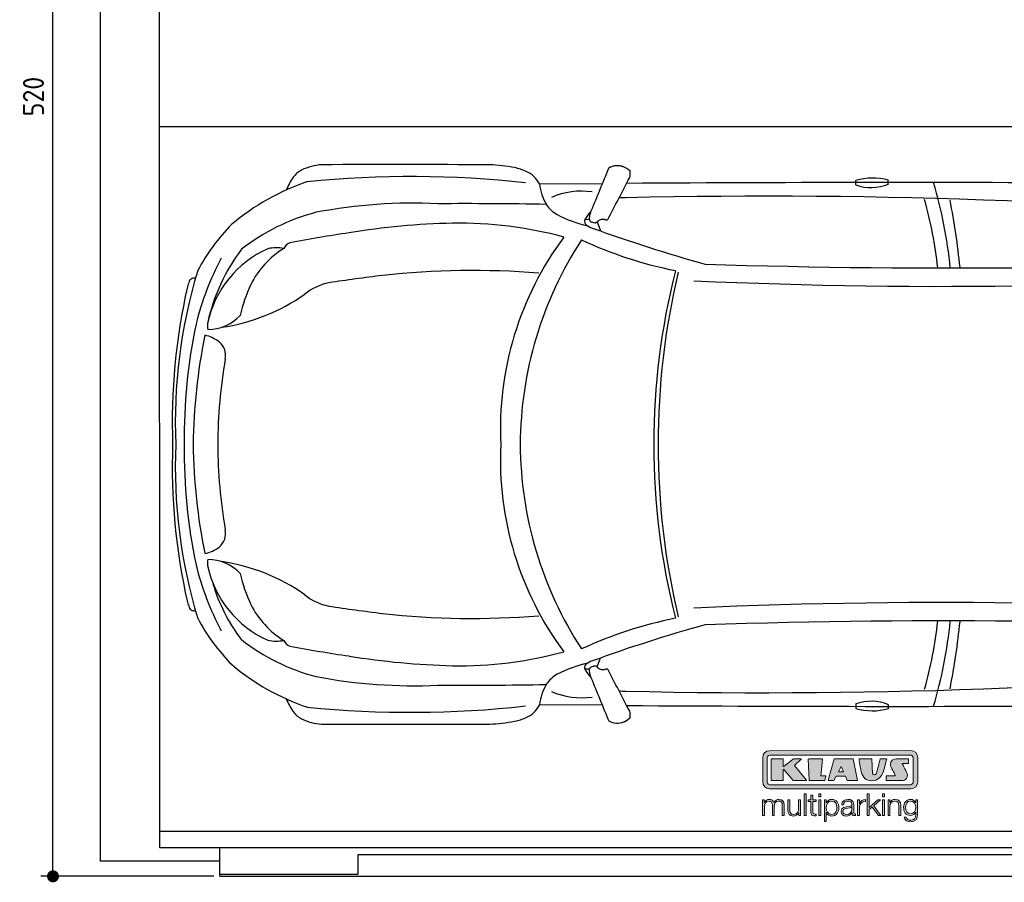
# Model space of a CAD drawing. Header units: millimetres. Extents: x 705 to 7297, y -22 to 5770.
# Tile 1 of 3: x 705 to 3988, y 17 to 2894. Entities that reach past the tile are written whole.
import ezdxf

# ---------------------------------------------------------------- set-up
doc = ezdxf.new("R2010")
doc.units = ezdxf.units.MM
doc.layers.get('0').update_dxf_attribs({"lineweight": 25})
for name, color, linetype, lineweight in [('4', 3, 'Continuous', 25), ('AM_0', 7, 'Continuous', 25), ('Car', 10, 'Continuous', 25)]:
    doc.layers.add(name, color=color, linetype=linetype, lineweight=lineweight)
doc.layers.add('Logo', color=7, linetype='Continuous')
doc.styles.get("Standard").update_dxf_attribs({"font": 'ISOCP.SHX'})
doc.dimstyles.new('GEN-ISO$0', dxfattribs={"dimscale": 20, "dimtxt": 3.5, "dimasz": 2, "dimexe": 2, "dimexo": 1, "dimgap": 1.5, "dimtad": 1, "dimdec": 1, "dimlfac": 0.1, "dimdsep": 46, "dimtxsty": 'Standard', "dimblk": 'PUNKT', "dimcen": 2, "dimclrd": 256, "dimclre": 256, "dimclrt": 2, "dimadec": 0, "dimazin": 0, "dimtp": 0.1, "dimtm": 0.1, "dimtfac": 0.71, "dimtdec": 1, "dimtmove": 2, "dimatfit": 3, "dimldrblk": 'PUNKT', "dimfxl": 1, "dimtolj": 1, "dimarcsym": 0})

# ---------------------------------------------------------------- blocks, each defined once
blk = doc.blocks.new('PUNKT')
at = {"layer": '4', "color": 0, "linetype": 'ByBlock'}
blk.add_line((-0.5, 0), (-1, 0), dxfattribs=at)
at = {"layer": '4', "color": 0, "linetype": 'ByBlock', "const_width": 0.5}
blk.add_lwpolyline([(-0.25, 0, 1), (0.25, 0, 1)], format="xyb", close=True, dxfattribs=at)
blk = doc.blocks.new('*D4')
at = {"layer": '4', "lineweight": -2, "transparency": 16777216}
for p, q in [((1352.8, 5237.3), (775.9, 5237.3)), ((815.9, 77.3), (815.9, 5197.3)), ((1352.8, 37.3), (775.9, 37.3))]:
    blk.add_line(p, q, dxfattribs=at)
at = {"layer": 'DEFPOINTS', "color": 0, "transparency": 16777216}
for p in [(815.9, 5237.3), (1372.8, 5237.3), (1372.8, 37.3)]:
    blk.add_point(p, dxfattribs=at)
at = {"layer": '4', "lineweight": -2, "transparency": 16777216, "xscale": 40, "yscale": 40, "zscale": 40}
for p, rotation in [((815.9, 5237.3), 90), ((815.9, 37.3), 270)]:
    blk.add_blockref('PUNKT', p, dxfattribs=dict(at, rotation=rotation))
at = {"layer": '4', "color": 2, "transparency": 16777216, "insert": (750.8, 2637.3), "char_height": 70, "attachment_point": 5, "rotation": 90}
blk.add_mtext('\\A1;520', dxfattribs=at)
blk = doc.blocks.new('KLAUS')
at = {"layer": 'Logo', "true_color": 0x7b7b7a}
h = blk.add_hatch(color=8, dxfattribs=at)
h.dxf.hatch_style = 2
edge = h.paths.add_edge_path()
edge.add_spline(control_points=[(3.6, 29.09), (2.88, 29.09), (2.3, 28.51), (2.3, 27.8), (2.3, 27.8), (2.3, 16.11), (2.3, 16.11), (2.3, 15.39), (2.88, 14.81), (3.6, 14.81), (3.6, 14.81), (71.16, 14.81), (71.16, 14.81), (71.88, 14.81), (72.46, 15.39), (72.46, 16.11), (72.46, 16.11), (72.46, 27.8), (72.46, 27.8), (72.46, 28.51), (71.88, 29.09), (71.16, 29.09), (71.16, 29.09), (3.6, 29.09), (3.6, 29.09), (3.6, 29.09), (3.6, 29.09), (3.6, 29.09)], knot_values=[0, 0, 0, 0, 1, 1, 1, 2, 2, 2, 3, 3, 3, 4, 4, 4, 5, 5, 5, 6, 6, 6, 7, 7, 7, 8, 8, 8, 9, 9, 9, 9], degree=3, periodic=0)
edge = h.paths.add_edge_path()
edge.add_spline(control_points=[(3.35, 31.23), (3.35, 31.23), (71.47, 31.23), (71.47, 31.23), (73.26, 31.23), (74.71, 29.77), (74.71, 27.99), (74.71, 27.99), (74.71, 16.17), (74.71, 16.17), (74.71, 14.38), (73.26, 12.93), (71.47, 12.93), (71.47, 12.93), (3.35, 12.93), (3.35, 12.93), (1.56, 12.93), (0.11, 14.38), (0.11, 16.17), (0.11, 16.17), (0.11, 27.99), (0.11, 27.99), (0.11, 29.77), (1.56, 31.23), (3.35, 31.23), (3.35, 31.23), (3.35, 31.23), (3.35, 31.23)], knot_values=[0, 0, 0, 0, 1, 1, 1, 2, 2, 2, 3, 3, 3, 4, 4, 4, 5, 5, 5, 6, 6, 6, 7, 7, 7, 8, 8, 8, 9, 9, 9, 9], degree=3, periodic=0)
h = blk.add_hatch(color=8, dxfattribs=at)
h.dxf.hatch_style = 2
edge = h.paths.add_edge_path()
edge.add_spline(control_points=[(4.5, 27.33), (4.5, 27.33), (9.7, 27.33), (9.7, 27.33), (9.84, 27.33), (9.96, 27.22), (9.96, 27.08), (9.96, 27.08), (9.96, 23.69), (9.96, 23.69), (9.96, 23.69), (9.94, 23.64), (10.04, 23.59), (10.14, 23.53), (10.2, 23.57), (10.2, 23.57), (10.2, 23.57), (10.51, 23.75), (10.51, 23.75), (10.51, 23.75), (14.94, 27.33), (14.94, 27.33), (14.94, 27.33), (18.41, 27.33), (18.41, 27.33), (18.41, 27.33), (18.49, 27.33), (18.56, 27.2), (18.65, 27.04), (18.53, 26.91), (18.53, 26.91), (18.53, 26.91), (15.49, 24.11), (15.49, 24.11), (15.49, 24.11), (21.14, 17.06), (21.14, 17.06), (21.14, 17.06), (21.13, 16.91), (21.13, 16.91), (21.08, 16.84), (20.99, 16.82), (20.99, 16.82), (20.99, 16.82), (14.7, 16.82), (14.7, 16.82), (14.7, 16.82), (10.26, 22.17), (10.26, 22.17), (10.26, 22.17), (10.19, 22.24), (10.08, 22.21), (9.97, 22.18), (9.96, 22.11), (9.96, 22.11), (9.96, 22.11), (9.96, 17.08), (9.96, 17.08), (9.96, 16.94), (9.84, 16.82), (9.7, 16.82), (9.7, 16.82), (4.5, 16.82), (4.5, 16.82), (4.36, 16.82), (4.25, 16.94), (4.25, 17.08), (4.25, 17.08), (4.25, 27.08), (4.25, 27.08), (4.25, 27.22), (4.36, 27.33), (4.5, 27.33), (4.5, 27.33), (4.5, 27.33), (4.5, 27.33)], knot_values=[0, 0, 0, 0, 1, 1, 1, 2, 2, 2, 3, 3, 3, 4, 4, 4, 5, 5, 5, 6, 6, 6, 7, 7, 7, 8, 8, 8, 9, 9, 9, 10, 10, 10, 11, 11, 11, 12, 12, 12, 13, 13, 13, 14, 14, 14, 15, 15, 15, 16, 16, 16, 17, 17, 17, 18, 18, 18, 19, 19, 19, 20, 20, 20, 21, 21, 21, 22, 22, 22, 23, 23, 23, 24, 24, 24, 25, 25, 25, 25], degree=3, periodic=0)
h = blk.add_hatch(color=8, dxfattribs=at)
h.dxf.hatch_style = 2
h.paths.add_polyline_path([(22.42, 17.06), (21.97, 27.15), (22.24, 27.33), (28.55, 27.33), (28.86, 26.97), (28.01, 19.08), (30.26, 19.07), (30.44, 18.95), (30.08, 16.95), (29.49, 16.82), (22.6, 16.82)])
h = blk.add_hatch(color=8, dxfattribs=at)
h.paths.add_polyline_path([(36.52, 21.01), (38.93, 21.01), (37.87, 23.57)])
h.paths.add_polyline_path([(34.52, 27.33), (43.65, 27.33), (45.76, 16.94), (45.57, 16.82), (40.83, 16.82), (39.89, 18.95), (35.42, 18.95), (34.27, 16.82), (31.78, 16.82), (31.66, 17)])
h = blk.add_hatch(color=8, dxfattribs=at)
h.dxf.hatch_style = 2
edge = h.paths.add_edge_path()
edge.add_spline(control_points=[(52.69, 27.32), (52.69, 27.32), (52.88, 20.14), (52.88, 20.14), (53.01, 19.89), (53.2, 19.77), (53.43, 19.71), (53.91, 19.59), (54.43, 19.57), (54.64, 20.03), (55.23, 21.34), (56.27, 25.45), (56.6, 27.33), (56.6, 27.33), (59.77, 27.33), (59.77, 27.33), (58.77, 23.9), (58.56, 16.82), (52.63, 16.76), (48.72, 16.72), (48.01, 19.35), (47.27, 22.24), (46.89, 23.68), (46.54, 27.33), (46.54, 27.33), (46.54, 27.33), (52.69, 27.32), (52.69, 27.32), (52.69, 27.32), (52.69, 27.32), (52.69, 27.32)], knot_values=[0, 0, 0, 0, 1, 1, 1, 2, 2, 2, 3, 3, 3, 4, 4, 4, 5, 5, 5, 6, 6, 6, 7, 7, 7, 8, 8, 8, 9, 9, 9, 10, 10, 10, 10], degree=3, periodic=0)
h = blk.add_hatch(color=8, dxfattribs=at)
h.dxf.hatch_style = 2
edge = h.paths.add_edge_path()
edge.add_spline(control_points=[(64.46, 27.33), (64.46, 27.33), (70.31, 27.33), (70.31, 27.33), (70.31, 26.52), (70.31, 26.02), (70.31, 25.12), (70.31, 25.12), (67.3, 25.12), (67.3, 25.12), (67.24, 25.04), (67.25, 25.11), (67.25, 24.91), (67.25, 24.88), (69.73, 20.38), (69.73, 19.57), (69.73, 16.4), (67.22, 16.81), (65.9, 16.82), (65.9, 16.82), (59.59, 16.82), (59.59, 16.82), (59.59, 17.76), (59.59, 18.23), (59.59, 19.14), (59.59, 19.14), (63.75, 19.14), (63.75, 19.14), (63.82, 19.22), (63.81, 19.11), (63.81, 19.31), (63.81, 20.32), (61.58, 23.06), (61.58, 24.63), (61.58, 26.33), (62.83, 27.34), (64.46, 27.33), (64.46, 27.33), (64.46, 27.33), (64.46, 27.33)], knot_values=[0, 0, 0, 0, 1, 1, 1, 2, 2, 2, 3, 3, 3, 4, 4, 4, 5, 5, 5, 6, 6, 6, 7, 7, 7, 8, 8, 8, 9, 9, 9, 10, 10, 10, 11, 11, 11, 12, 12, 12, 13, 13, 13, 13], degree=3, periodic=0)
at = {"layer": 'Logo', "true_color": 0xef7c00}
h = blk.add_hatch(color=30, dxfattribs=at)
h.dxf.hatch_style = 2
h.paths.add_polyline_path([(20.07, 0), (20.99, 0), (20.99, 10.45), (20.07, 10.45)])
h = blk.add_hatch(color=30, dxfattribs=at)
h.dxf.hatch_style = 2
edge = h.paths.add_edge_path()
edge.add_spline(control_points=[(24.22, 9.82), (24.22, 9.82), (23.3, 9.82), (23.3, 9.82), (23.3, 9.82), (23.3, 7.55), (23.3, 7.55), (23.3, 7.55), (21.98, 7.55), (21.98, 7.55), (21.98, 7.55), (21.98, 6.78), (21.98, 6.78), (21.98, 6.78), (23.3, 6.78), (23.3, 6.78), (23.3, 6.78), (23.3, 1.61), (23.3, 1.61), (23.28, 0.32), (23.71, -0.09), (24.94, -0.09), (25.22, -0.09), (25.48, -0.06), (25.76, -0.06), (25.76, -0.06), (25.76, 0.73), (25.76, 0.73), (25.5, 0.7), (25.23, 0.69), (24.97, 0.69), (24.31, 0.73), (24.22, 1.08), (24.22, 1.68), (24.22, 1.68), (24.22, 6.78), (24.22, 6.78), (24.22, 6.78), (25.76, 6.78), (25.76, 6.78), (25.76, 6.78), (25.76, 7.55), (25.76, 7.55), (25.76, 7.55), (24.22, 7.55), (24.22, 7.55), (24.22, 7.55), (24.22, 9.82), (24.22, 9.82), (24.22, 9.82), (24.22, 9.82), (24.22, 9.82)], knot_values=[0, 0, 0, 0, 1, 1, 1, 2, 2, 2, 3, 3, 3, 4, 4, 4, 5, 5, 5, 6, 6, 6, 7, 7, 7, 8, 8, 8, 9, 9, 9, 10, 10, 10, 11, 11, 11, 12, 12, 12, 13, 13, 13, 14, 14, 14, 15, 15, 15, 16, 16, 16, 17, 17, 17, 17], degree=3, periodic=0)
h = blk.add_hatch(color=30, dxfattribs=at)
h.paths.add_polyline_path([(27.1, 0), (28.03, 0), (28.03, 7.55), (27.1, 7.55)])
h.paths.add_polyline_path([(27.1, 8.98), (28.03, 8.98), (28.03, 10.45), (27.1, 10.45)])
h = blk.add_hatch(color=30, dxfattribs=at)
h.dxf.hatch_style = 2
h.paths.add_polyline_path([(50.4, 0), (51.32, 0), (51.32, 2.87), (52.82, 4.11), (55.8, 0), (56.96, 0), (53.52, 4.76), (56.74, 7.55), (55.51, 7.55), (51.32, 3.89), (51.32, 10.45), (50.4, 10.45)])
h = blk.add_hatch(color=30, dxfattribs=at)
h.paths.add_polyline_path([(57.74, 0), (58.66, 0), (58.66, 7.55), (57.74, 7.55)])
h.paths.add_polyline_path([(57.74, 8.98), (58.66, 8.98), (58.66, 10.45), (57.74, 10.45)])
h = blk.add_hatch(color=30, dxfattribs=at)
h.dxf.hatch_style = 2
edge = h.paths.add_edge_path()
edge.add_spline(control_points=[(0, 0), (0, 0), (0.92, 0), (0.92, 0), (0.92, 0), (0.92, 4.22), (0.92, 4.22), (0.94, 5.8), (1.58, 7), (3.18, 7), (4.35, 7), (4.77, 6.15), (4.76, 5.12), (4.76, 5.12), (4.76, 0), (4.76, 0), (4.76, 0), (5.68, 0), (5.68, 0), (5.68, 0), (5.68, 4.27), (5.68, 4.27), (5.68, 5.68), (6.14, 7), (7.73, 7), (9.05, 7), (9.52, 6.32), (9.52, 5.08), (9.52, 5.08), (9.52, 0), (9.52, 0), (9.52, 0), (10.44, 0), (10.44, 0), (10.44, 0), (10.44, 5.12), (10.44, 5.12), (10.44, 6.91), (9.59, 7.77), (7.94, 7.77), (6.94, 7.77), (5.99, 7.29), (5.54, 6.3), (5.26, 7.29), (4.36, 7.77), (3.37, 7.77), (2.17, 7.77), (1.38, 7.19), (0.89, 6.28), (0.89, 6.28), (0.85, 6.28), (0.85, 6.28), (0.85, 6.28), (0.85, 7.55), (0.85, 7.55), (0.85, 7.55), (0, 7.55), (0, 7.55), (0, 7.55), (0, 0), (0, 0), (0, 0), (0, 0), (0, 0)], knot_values=[0, 0, 0, 0, 1, 1, 1, 2, 2, 2, 3, 3, 3, 4, 4, 4, 5, 5, 5, 6, 6, 6, 7, 7, 7, 8, 8, 8, 9, 9, 9, 10, 10, 10, 11, 11, 11, 12, 12, 12, 13, 13, 13, 14, 14, 14, 15, 15, 15, 16, 16, 16, 17, 17, 17, 18, 18, 18, 19, 19, 19, 20, 20, 20, 21, 21, 21, 21], degree=3, periodic=0)
h = blk.add_hatch(color=30, dxfattribs=at)
h.dxf.hatch_style = 2
edge = h.paths.add_edge_path()
edge.add_spline(control_points=[(18.31, 7.55), (18.31, 7.55), (17.39, 7.55), (17.39, 7.55), (17.39, 7.55), (17.39, 3.59), (17.39, 3.59), (17.39, 2.05), (16.7, 0.56), (15.12, 0.56), (13.66, 0.56), (13.15, 1.27), (13.1, 2.64), (13.1, 2.64), (13.1, 7.55), (13.1, 7.55), (13.1, 7.55), (12.18, 7.55), (12.18, 7.55), (12.18, 7.55), (12.18, 2.65), (12.18, 2.65), (12.18, 0.89), (12.93, -0.22), (14.83, -0.22), (15.96, -0.22), (16.95, 0.35), (17.44, 1.36), (17.44, 1.36), (17.47, 1.36), (17.47, 1.36), (17.47, 1.36), (17.47, 0), (17.47, 0), (17.47, 0), (18.31, 0), (18.31, 0), (18.31, 0), (18.31, 7.55), (18.31, 7.55), (18.31, 7.55), (18.31, 7.55), (18.31, 7.55)], knot_values=[0, 0, 0, 0, 1, 1, 1, 2, 2, 2, 3, 3, 3, 4, 4, 4, 5, 5, 5, 6, 6, 6, 7, 7, 7, 8, 8, 8, 9, 9, 9, 10, 10, 10, 11, 11, 11, 12, 12, 12, 13, 13, 13, 14, 14, 14, 14], degree=3, periodic=0)
h = blk.add_hatch(color=30, dxfattribs=at)
edge = h.paths.add_edge_path()
edge.add_spline(control_points=[(35.84, 3.78), (35.84, 2.21), (35.12, 0.56), (33.37, 0.56), (31.4, 0.56), (30.72, 2.21), (30.72, 3.78), (30.72, 5.49), (31.33, 7), (33.37, 7), (35.12, 7), (35.84, 5.34), (35.84, 3.78), (35.84, 3.78), (35.84, 3.78), (35.84, 3.78)], knot_values=[0, 0, 0, 0, 1, 1, 1, 2, 2, 2, 3, 3, 3, 4, 4, 4, 5, 5, 5, 5], degree=3, periodic=0)
edge = h.paths.add_edge_path()
edge.add_spline(control_points=[(29.79, -2.8), (29.79, -2.8), (30.72, -2.8), (30.72, -2.8), (30.72, -2.8), (30.72, 1.43), (30.72, 1.43), (30.72, 1.43), (30.74, 1.43), (30.74, 1.43), (31.14, 0.35), (32.24, -0.22), (33.37, -0.22), (35.66, -0.22), (36.76, 1.64), (36.76, 3.78), (36.76, 5.91), (35.66, 7.77), (33.37, 7.77), (32.15, 7.77), (31.1, 7.14), (30.67, 6.12), (30.67, 6.12), (30.64, 6.12), (30.64, 6.12), (30.64, 6.12), (30.64, 7.55), (30.64, 7.55), (30.64, 7.55), (29.79, 7.55), (29.79, 7.55), (29.79, 7.55), (29.79, -2.8), (29.79, -2.8), (29.79, -2.8), (29.79, -2.8), (29.79, -2.8)], knot_values=[0, 0, 0, 0, 1, 1, 1, 2, 2, 2, 3, 3, 3, 4, 4, 4, 5, 5, 5, 6, 6, 6, 7, 7, 7, 8, 8, 8, 9, 9, 9, 10, 10, 10, 11, 11, 11, 12, 12, 12, 12], degree=3, periodic=0)
h = blk.add_hatch(color=30, dxfattribs=at)
edge = h.paths.add_edge_path()
edge.add_spline(control_points=[(43.03, 2.93), (43.04, 1.45), (41.8, 0.56), (40.39, 0.56), (39.53, 0.56), (38.71, 1.13), (38.71, 2.05), (38.71, 3.53), (40.66, 3.51), (42.22, 3.79), (42.47, 3.84), (42.88, 3.91), (43, 4.13), (43, 4.13), (43.03, 4.13), (43.03, 4.13), (43.03, 4.13), (43.03, 2.93), (43.03, 2.93), (43.03, 2.93), (43.03, 2.93), (43.03, 2.93)], knot_values=[0, 0, 0, 0, 1, 1, 1, 2, 2, 2, 3, 3, 3, 4, 4, 4, 5, 5, 5, 6, 6, 6, 7, 7, 7, 7], degree=3, periodic=0)
edge = h.paths.add_edge_path()
edge.add_spline(control_points=[(39.03, 5.24), (39.06, 6.47), (39.91, 7), (41.05, 7), (42.14, 7), (43.03, 6.69), (43.03, 5.45), (43.03, 4.61), (42.6, 4.51), (41.84, 4.42), (39.85, 4.19), (37.79, 4.11), (37.79, 1.99), (37.79, 0.47), (38.93, -0.22), (40.32, -0.22), (41.77, -0.22), (42.43, 0.34), (43.07, 1.32), (43.07, 1.32), (43.1, 1.32), (43.1, 1.32), (43.1, 0.53), (43.25, 0), (44.19, 0), (44.43, 0), (44.58, 0.01), (44.79, 0.06), (44.79, 0.06), (44.79, 0.83), (44.79, 0.83), (44.71, 0.81), (44.6, 0.78), (44.49, 0.78), (44.13, 0.78), (43.95, 0.98), (43.95, 1.33), (43.95, 1.33), (43.95, 5.34), (43.95, 5.34), (43.95, 7.36), (42.5, 7.77), (41.17, 7.77), (39.44, 7.77), (38.2, 7.01), (38.11, 5.24), (38.11, 5.24), (39.03, 5.24), (39.03, 5.24), (39.03, 5.24), (39.03, 5.24), (39.03, 5.24)], knot_values=[0, 0, 0, 0, 1, 1, 1, 2, 2, 2, 3, 3, 3, 4, 4, 4, 5, 5, 5, 6, 6, 6, 7, 7, 7, 8, 8, 8, 9, 9, 9, 10, 10, 10, 11, 11, 11, 12, 12, 12, 13, 13, 13, 14, 14, 14, 15, 15, 15, 16, 16, 16, 17, 17, 17, 17], degree=3, periodic=0)
h = blk.add_hatch(color=30, dxfattribs=at)
h.dxf.hatch_style = 2
edge = h.paths.add_edge_path()
edge.add_spline(control_points=[(45.79, 0), (45.79, 0), (46.71, 0), (46.71, 0), (46.71, 0), (46.71, 4.03), (46.71, 4.03), (46.71, 5.59), (47.85, 6.82), (49.52, 6.73), (49.52, 6.73), (49.52, 7.66), (49.52, 7.66), (48.16, 7.72), (47.14, 7), (46.67, 5.78), (46.67, 5.78), (46.64, 5.78), (46.64, 5.78), (46.64, 5.78), (46.64, 7.55), (46.64, 7.55), (46.64, 7.55), (45.79, 7.55), (45.79, 7.55), (45.79, 7.55), (45.79, 0), (45.79, 0), (45.79, 0), (45.79, 0), (45.79, 0)], knot_values=[0, 0, 0, 0, 1, 1, 1, 2, 2, 2, 3, 3, 3, 4, 4, 4, 5, 5, 5, 6, 6, 6, 7, 7, 7, 8, 8, 8, 9, 9, 9, 10, 10, 10, 10], degree=3, periodic=0)
h = blk.add_hatch(color=30, dxfattribs=at)
h.dxf.hatch_style = 2
edge = h.paths.add_edge_path()
edge.add_spline(control_points=[(60.41, 0), (60.41, 0), (61.33, 0), (61.33, 0), (61.33, 0), (61.33, 4.41), (61.33, 4.41), (61.36, 5.89), (62.24, 7), (63.7, 7), (65.2, 7), (65.62, 6.02), (65.62, 4.71), (65.62, 4.71), (65.62, 0), (65.62, 0), (65.62, 0), (66.54, 0), (66.54, 0), (66.54, 0), (66.54, 4.86), (66.54, 4.86), (66.54, 6.66), (65.9, 7.77), (63.78, 7.77), (62.71, 7.77), (61.7, 7.16), (61.36, 6.25), (61.36, 6.25), (61.33, 6.25), (61.33, 6.25), (61.33, 6.25), (61.33, 7.55), (61.33, 7.55), (61.33, 7.55), (60.41, 7.55), (60.41, 7.55), (60.41, 7.55), (60.41, 0), (60.41, 0), (60.41, 0), (60.41, 0), (60.41, 0)], knot_values=[0, 0, 0, 0, 1, 1, 1, 2, 2, 2, 3, 3, 3, 4, 4, 4, 5, 5, 5, 6, 6, 6, 7, 7, 7, 8, 8, 8, 9, 9, 9, 10, 10, 10, 11, 11, 11, 12, 12, 12, 13, 13, 13, 14, 14, 14, 14], degree=3, periodic=0)
h = blk.add_hatch(color=30, dxfattribs=at)
edge = h.paths.add_edge_path()
edge.add_spline(control_points=[(71.32, 0.86), (69.62, 0.86), (68.83, 2.34), (68.83, 3.86), (68.83, 5.43), (69.56, 7), (71.32, 7), (73.06, 7), (73.75, 5.34), (73.75, 3.86), (73.75, 2.33), (72.91, 0.86), (71.32, 0.86), (71.32, 0.86), (71.32, 0.86), (71.32, 0.86)], knot_values=[0, 0, 0, 0, 1, 1, 1, 2, 2, 2, 3, 3, 3, 4, 4, 4, 5, 5, 5, 5], degree=3, periodic=0)
edge = h.paths.add_edge_path()
edge.add_spline(control_points=[(74.67, 7.55), (74.67, 7.55), (73.75, 7.55), (73.75, 7.55), (73.75, 7.55), (73.75, 6.25), (73.75, 6.25), (73.75, 6.25), (73.72, 6.25), (73.72, 6.25), (73.35, 7.09), (72.41, 7.77), (71.32, 7.77), (69.13, 7.77), (67.9, 6.05), (67.9, 3.97), (67.9, 1.82), (68.9, 0.09), (71.32, 0.09), (72.4, 0.09), (73.29, 0.72), (73.72, 1.64), (73.72, 1.64), (73.75, 1.64), (73.75, 1.64), (73.75, 1.64), (73.75, 0.61), (73.75, 0.61), (73.75, -1.23), (73.01, -2.24), (71.32, -2.24), (70.29, -2.24), (69.31, -1.85), (69.1, -0.73), (69.1, -0.73), (68.18, -0.73), (68.18, -0.73), (68.31, -2.34), (69.81, -3.02), (71.32, -3.02), (73.79, -3.02), (74.65, -1.64), (74.67, 0.61), (74.67, 0.61), (74.67, 7.55), (74.67, 7.55), (74.67, 7.55), (74.67, 7.55), (74.67, 7.55)], knot_values=[0, 0, 0, 0, 1, 1, 1, 2, 2, 2, 3, 3, 3, 4, 4, 4, 5, 5, 5, 6, 6, 6, 7, 7, 7, 8, 8, 8, 9, 9, 9, 10, 10, 10, 11, 11, 11, 12, 12, 12, 13, 13, 13, 14, 14, 14, 15, 15, 15, 16, 16, 16, 16], degree=3, periodic=0)
at = {"layer": 'Logo', "lineweight": 0}
for points in [[(22.42, 17.06), (21.97, 27.15), (22.24, 27.33), (28.55, 27.33), (28.86, 26.97), (28.01, 19.08), (30.26, 19.07), (30.44, 18.95), (30.08, 16.95), (29.49, 16.82), (22.6, 16.82), (22.42, 17.06), (22.42, 17.06)], [(34.52, 27.33), (43.65, 27.33), (45.76, 16.94), (45.57, 16.82), (40.83, 16.82), (39.89, 18.95), (35.42, 18.95), (34.27, 16.82), (31.78, 16.82), (31.66, 17), (34.52, 27.33), (34.52, 27.33)], [(36.52, 21.01), (38.93, 21.01), (37.87, 23.57), (36.52, 21.01), (36.52, 21.01)], [(20.07, 0), (20.99, 0), (20.99, 10.45), (20.07, 10.45), (20.07, 0), (20.07, 0)], [(27.1, 8.98), (28.03, 8.98), (28.03, 10.45), (27.1, 10.45), (27.1, 8.98), (27.1, 8.98)], [(50.4, 0), (51.32, 0), (51.32, 2.87), (52.82, 4.11), (55.8, 0), (56.96, 0), (53.52, 4.76), (56.74, 7.55), (55.51, 7.55), (51.32, 3.89), (51.32, 10.45), (50.4, 10.45), (50.4, 0), (50.4, 0)], [(57.74, 8.98), (58.66, 8.98), (58.66, 10.45), (57.74, 10.45), (57.74, 8.98), (57.74, 8.98)], [(27.1, 0), (28.03, 0), (28.03, 7.55), (27.1, 7.55), (27.1, 0), (27.1, 0)], [(57.74, 0), (58.66, 0), (58.66, 7.55), (57.74, 7.55), (57.74, 0), (57.74, 0)]]:
    blk.add_lwpolyline(points, dxfattribs=at)
for points, knots in [([(3.35, 31.23), (3.35, 31.23), (71.47, 31.23), (71.47, 31.23), (73.26, 31.23), (74.71, 29.77), (74.71, 27.99), (74.71, 27.99), (74.71, 16.17), (74.71, 16.17), (74.71, 14.38), (73.26, 12.93), (71.47, 12.93), (71.47, 12.93), (3.35, 12.93), (3.35, 12.93), (1.56, 12.93), (0.11, 14.38), (0.11, 16.17), (0.11, 16.17), (0.11, 27.99), (0.11, 27.99), (0.11, 29.77), (1.56, 31.23), (3.35, 31.23), (3.35, 31.23), (3.35, 31.23), (3.35, 31.23)], [0, 0, 0, 0, 1, 1, 1, 2, 2, 2, 3, 3, 3, 4, 4, 4, 5, 5, 5, 6, 6, 6, 7, 7, 7, 8, 8, 8, 9, 9, 9, 9]), ([(3.6, 29.09), (2.88, 29.09), (2.3, 28.51), (2.3, 27.8), (2.3, 27.8), (2.3, 16.11), (2.3, 16.11), (2.3, 15.39), (2.88, 14.81), (3.6, 14.81), (3.6, 14.81), (71.16, 14.81), (71.16, 14.81), (71.88, 14.81), (72.46, 15.39), (72.46, 16.11), (72.46, 16.11), (72.46, 27.8), (72.46, 27.8), (72.46, 28.51), (71.88, 29.09), (71.16, 29.09), (71.16, 29.09), (3.6, 29.09), (3.6, 29.09), (3.6, 29.09), (3.6, 29.09), (3.6, 29.09)], [0, 0, 0, 0, 1, 1, 1, 2, 2, 2, 3, 3, 3, 4, 4, 4, 5, 5, 5, 6, 6, 6, 7, 7, 7, 8, 8, 8, 9, 9, 9, 9]), ([(4.5, 27.33), (4.5, 27.33), (9.7, 27.33), (9.7, 27.33), (9.84, 27.33), (9.96, 27.22), (9.96, 27.08), (9.96, 27.08), (9.96, 23.69), (9.96, 23.69), (9.96, 23.69), (9.94, 23.64), (10.04, 23.59), (10.14, 23.53), (10.2, 23.57), (10.2, 23.57), (10.2, 23.57), (10.51, 23.75), (10.51, 23.75), (10.51, 23.75), (14.94, 27.33), (14.94, 27.33), (14.94, 27.33), (18.41, 27.33), (18.41, 27.33), (18.41, 27.33), (18.49, 27.33), (18.56, 27.2), (18.65, 27.04), (18.53, 26.91), (18.53, 26.91), (18.53, 26.91), (15.49, 24.11), (15.49, 24.11), (15.49, 24.11), (21.14, 17.06), (21.14, 17.06), (21.14, 17.06), (21.13, 16.91), (21.13, 16.91), (21.08, 16.84), (20.99, 16.82), (20.99, 16.82), (20.99, 16.82), (14.7, 16.82), (14.7, 16.82), (14.7, 16.82), (10.26, 22.17), (10.26, 22.17), (10.26, 22.17), (10.19, 22.24), (10.08, 22.21), (9.97, 22.18), (9.96, 22.11), (9.96, 22.11), (9.96, 22.11), (9.96, 17.08), (9.96, 17.08), (9.96, 16.94), (9.84, 16.82), (9.7, 16.82), (9.7, 16.82), (4.5, 16.82), (4.5, 16.82), (4.36, 16.82), (4.25, 16.94), (4.25, 17.08), (4.25, 17.08), (4.25, 27.08), (4.25, 27.08), (4.25, 27.22), (4.36, 27.33), (4.5, 27.33), (4.5, 27.33), (4.5, 27.33), (4.5, 27.33)], [0, 0, 0, 0, 1, 1, 1, 2, 2, 2, 3, 3, 3, 4, 4, 4, 5, 5, 5, 6, 6, 6, 7, 7, 7, 8, 8, 8, 9, 9, 9, 10, 10, 10, 11, 11, 11, 12, 12, 12, 13, 13, 13, 14, 14, 14, 15, 15, 15, 16, 16, 16, 17, 17, 17, 18, 18, 18, 19, 19, 19, 20, 20, 20, 21, 21, 21, 22, 22, 22, 23, 23, 23, 24, 24, 24, 25, 25, 25, 25]), ([(52.69, 27.32), (52.69, 27.32), (52.88, 20.14), (52.88, 20.14), (53.01, 19.89), (53.2, 19.77), (53.43, 19.71), (53.91, 19.59), (54.43, 19.57), (54.64, 20.03), (55.23, 21.34), (56.27, 25.45), (56.6, 27.33), (56.6, 27.33), (59.77, 27.33), (59.77, 27.33), (58.77, 23.9), (58.56, 16.82), (52.63, 16.76), (48.72, 16.72), (48.01, 19.35), (47.27, 22.24), (46.89, 23.68), (46.54, 27.33), (46.54, 27.33), (46.54, 27.33), (52.69, 27.32), (52.69, 27.32), (52.69, 27.32), (52.69, 27.32), (52.69, 27.32)], [0, 0, 0, 0, 1, 1, 1, 2, 2, 2, 3, 3, 3, 4, 4, 4, 5, 5, 5, 6, 6, 6, 7, 7, 7, 8, 8, 8, 9, 9, 9, 10, 10, 10, 10]), ([(64.46, 27.33), (64.46, 27.33), (70.31, 27.33), (70.31, 27.33), (70.31, 26.52), (70.31, 26.02), (70.31, 25.12), (70.31, 25.12), (67.3, 25.12), (67.3, 25.12), (67.24, 25.04), (67.25, 25.11), (67.25, 24.91), (67.25, 24.88), (69.73, 20.38), (69.73, 19.57), (69.73, 16.4), (67.22, 16.81), (65.9, 16.82), (65.9, 16.82), (59.59, 16.82), (59.59, 16.82), (59.59, 17.76), (59.59, 18.23), (59.59, 19.14), (59.59, 19.14), (63.75, 19.14), (63.75, 19.14), (63.82, 19.22), (63.81, 19.11), (63.81, 19.31), (63.81, 20.32), (61.58, 23.06), (61.58, 24.63), (61.58, 26.33), (62.83, 27.34), (64.46, 27.33), (64.46, 27.33), (64.46, 27.33), (64.46, 27.33)], [0, 0, 0, 0, 1, 1, 1, 2, 2, 2, 3, 3, 3, 4, 4, 4, 5, 5, 5, 6, 6, 6, 7, 7, 7, 8, 8, 8, 9, 9, 9, 10, 10, 10, 11, 11, 11, 12, 12, 12, 13, 13, 13, 13]), ([(24.22, 9.82), (24.22, 9.82), (23.3, 9.82), (23.3, 9.82), (23.3, 9.82), (23.3, 7.55), (23.3, 7.55), (23.3, 7.55), (21.98, 7.55), (21.98, 7.55), (21.98, 7.55), (21.98, 6.78), (21.98, 6.78), (21.98, 6.78), (23.3, 6.78), (23.3, 6.78), (23.3, 6.78), (23.3, 1.61), (23.3, 1.61), (23.28, 0.32), (23.71, -0.09), (24.94, -0.09), (25.22, -0.09), (25.48, -0.06), (25.76, -0.06), (25.76, -0.06), (25.76, 0.73), (25.76, 0.73), (25.5, 0.7), (25.23, 0.69), (24.97, 0.69), (24.31, 0.73), (24.22, 1.08), (24.22, 1.68), (24.22, 1.68), (24.22, 6.78), (24.22, 6.78), (24.22, 6.78), (25.76, 6.78), (25.76, 6.78), (25.76, 6.78), (25.76, 7.55), (25.76, 7.55), (25.76, 7.55), (24.22, 7.55), (24.22, 7.55), (24.22, 7.55), (24.22, 9.82), (24.22, 9.82), (24.22, 9.82), (24.22, 9.82), (24.22, 9.82)], [0, 0, 0, 0, 1, 1, 1, 2, 2, 2, 3, 3, 3, 4, 4, 4, 5, 5, 5, 6, 6, 6, 7, 7, 7, 8, 8, 8, 9, 9, 9, 10, 10, 10, 11, 11, 11, 12, 12, 12, 13, 13, 13, 14, 14, 14, 15, 15, 15, 16, 16, 16, 17, 17, 17, 17]), ([(0, 0), (0, 0), (0.92, 0), (0.92, 0), (0.92, 0), (0.92, 4.22), (0.92, 4.22), (0.94, 5.8), (1.58, 7), (3.18, 7), (4.35, 7), (4.77, 6.15), (4.76, 5.12), (4.76, 5.12), (4.76, 0), (4.76, 0), (4.76, 0), (5.68, 0), (5.68, 0), (5.68, 0), (5.68, 4.27), (5.68, 4.27), (5.68, 5.68), (6.14, 7), (7.73, 7), (9.05, 7), (9.52, 6.32), (9.52, 5.08), (9.52, 5.08), (9.52, 0), (9.52, 0), (9.52, 0), (10.44, 0), (10.44, 0), (10.44, 0), (10.44, 5.12), (10.44, 5.12), (10.44, 6.91), (9.59, 7.77), (7.94, 7.77), (6.94, 7.77), (5.99, 7.29), (5.54, 6.3), (5.26, 7.29), (4.36, 7.77), (3.37, 7.77), (2.17, 7.77), (1.38, 7.19), (0.89, 6.28), (0.89, 6.28), (0.85, 6.28), (0.85, 6.28), (0.85, 6.28), (0.85, 7.55), (0.85, 7.55), (0.85, 7.55), (0, 7.55), (0, 7.55), (0, 7.55), (0, 0), (0, 0), (0, 0), (0, 0), (0, 0)], [0, 0, 0, 0, 1, 1, 1, 2, 2, 2, 3, 3, 3, 4, 4, 4, 5, 5, 5, 6, 6, 6, 7, 7, 7, 8, 8, 8, 9, 9, 9, 10, 10, 10, 11, 11, 11, 12, 12, 12, 13, 13, 13, 14, 14, 14, 15, 15, 15, 16, 16, 16, 17, 17, 17, 18, 18, 18, 19, 19, 19, 20, 20, 20, 21, 21, 21, 21]), ([(18.31, 7.55), (18.31, 7.55), (17.39, 7.55), (17.39, 7.55), (17.39, 7.55), (17.39, 3.59), (17.39, 3.59), (17.39, 2.05), (16.7, 0.56), (15.12, 0.56), (13.66, 0.56), (13.15, 1.27), (13.1, 2.64), (13.1, 2.64), (13.1, 7.55), (13.1, 7.55), (13.1, 7.55), (12.18, 7.55), (12.18, 7.55), (12.18, 7.55), (12.18, 2.65), (12.18, 2.65), (12.18, 0.89), (12.93, -0.22), (14.83, -0.22), (15.96, -0.22), (16.95, 0.35), (17.44, 1.36), (17.44, 1.36), (17.47, 1.36), (17.47, 1.36), (17.47, 1.36), (17.47, 0), (17.47, 0), (17.47, 0), (18.31, 0), (18.31, 0), (18.31, 0), (18.31, 7.55), (18.31, 7.55), (18.31, 7.55), (18.31, 7.55), (18.31, 7.55)], [0, 0, 0, 0, 1, 1, 1, 2, 2, 2, 3, 3, 3, 4, 4, 4, 5, 5, 5, 6, 6, 6, 7, 7, 7, 8, 8, 8, 9, 9, 9, 10, 10, 10, 11, 11, 11, 12, 12, 12, 13, 13, 13, 14, 14, 14, 14]), ([(29.79, -2.8), (29.79, -2.8), (30.72, -2.8), (30.72, -2.8), (30.72, -2.8), (30.72, 1.43), (30.72, 1.43), (30.72, 1.43), (30.74, 1.43), (30.74, 1.43), (31.14, 0.35), (32.24, -0.22), (33.37, -0.22), (35.66, -0.22), (36.76, 1.64), (36.76, 3.78), (36.76, 5.91), (35.66, 7.77), (33.37, 7.77), (32.15, 7.77), (31.1, 7.14), (30.67, 6.12), (30.67, 6.12), (30.64, 6.12), (30.64, 6.12), (30.64, 6.12), (30.64, 7.55), (30.64, 7.55), (30.64, 7.55), (29.79, 7.55), (29.79, 7.55), (29.79, 7.55), (29.79, -2.8), (29.79, -2.8), (29.79, -2.8), (29.79, -2.8), (29.79, -2.8)], [0, 0, 0, 0, 1, 1, 1, 2, 2, 2, 3, 3, 3, 4, 4, 4, 5, 5, 5, 6, 6, 6, 7, 7, 7, 8, 8, 8, 9, 9, 9, 10, 10, 10, 11, 11, 11, 12, 12, 12, 12]), ([(35.84, 3.78), (35.84, 2.21), (35.12, 0.56), (33.37, 0.56), (31.4, 0.56), (30.72, 2.21), (30.72, 3.78), (30.72, 5.49), (31.33, 7), (33.37, 7), (35.12, 7), (35.84, 5.34), (35.84, 3.78), (35.84, 3.78), (35.84, 3.78), (35.84, 3.78)], [0, 0, 0, 0, 1, 1, 1, 2, 2, 2, 3, 3, 3, 4, 4, 4, 5, 5, 5, 5]), ([(39.03, 5.24), (39.06, 6.47), (39.91, 7), (41.05, 7), (42.14, 7), (43.03, 6.69), (43.03, 5.45), (43.03, 4.61), (42.6, 4.51), (41.84, 4.42), (39.85, 4.19), (37.79, 4.11), (37.79, 1.99), (37.79, 0.47), (38.93, -0.22), (40.32, -0.22), (41.77, -0.22), (42.43, 0.34), (43.07, 1.32), (43.07, 1.32), (43.1, 1.32), (43.1, 1.32), (43.1, 0.53), (43.25, 0), (44.19, 0), (44.43, 0), (44.58, 0.01), (44.79, 0.06), (44.79, 0.06), (44.79, 0.83), (44.79, 0.83), (44.71, 0.81), (44.6, 0.78), (44.49, 0.78), (44.13, 0.78), (43.95, 0.98), (43.95, 1.33), (43.95, 1.33), (43.95, 5.34), (43.95, 5.34), (43.95, 7.36), (42.5, 7.77), (41.17, 7.77), (39.44, 7.77), (38.2, 7.01), (38.11, 5.24), (38.11, 5.24), (39.03, 5.24), (39.03, 5.24), (39.03, 5.24), (39.03, 5.24), (39.03, 5.24)], [0, 0, 0, 0, 1, 1, 1, 2, 2, 2, 3, 3, 3, 4, 4, 4, 5, 5, 5, 6, 6, 6, 7, 7, 7, 8, 8, 8, 9, 9, 9, 10, 10, 10, 11, 11, 11, 12, 12, 12, 13, 13, 13, 14, 14, 14, 15, 15, 15, 16, 16, 16, 17, 17, 17, 17]), ([(45.79, 0), (45.79, 0), (46.71, 0), (46.71, 0), (46.71, 0), (46.71, 4.03), (46.71, 4.03), (46.71, 5.59), (47.85, 6.82), (49.52, 6.73), (49.52, 6.73), (49.52, 7.66), (49.52, 7.66), (48.16, 7.72), (47.14, 7), (46.67, 5.78), (46.67, 5.78), (46.64, 5.78), (46.64, 5.78), (46.64, 5.78), (46.64, 7.55), (46.64, 7.55), (46.64, 7.55), (45.79, 7.55), (45.79, 7.55), (45.79, 7.55), (45.79, 0), (45.79, 0), (45.79, 0), (45.79, 0), (45.79, 0)], [0, 0, 0, 0, 1, 1, 1, 2, 2, 2, 3, 3, 3, 4, 4, 4, 5, 5, 5, 6, 6, 6, 7, 7, 7, 8, 8, 8, 9, 9, 9, 10, 10, 10, 10]), ([(60.41, 0), (60.41, 0), (61.33, 0), (61.33, 0), (61.33, 0), (61.33, 4.41), (61.33, 4.41), (61.36, 5.89), (62.24, 7), (63.7, 7), (65.2, 7), (65.62, 6.02), (65.62, 4.71), (65.62, 4.71), (65.62, 0), (65.62, 0), (65.62, 0), (66.54, 0), (66.54, 0), (66.54, 0), (66.54, 4.86), (66.54, 4.86), (66.54, 6.66), (65.9, 7.77), (63.78, 7.77), (62.71, 7.77), (61.7, 7.16), (61.36, 6.25), (61.36, 6.25), (61.33, 6.25), (61.33, 6.25), (61.33, 6.25), (61.33, 7.55), (61.33, 7.55), (61.33, 7.55), (60.41, 7.55), (60.41, 7.55), (60.41, 7.55), (60.41, 0), (60.41, 0), (60.41, 0), (60.41, 0), (60.41, 0)], [0, 0, 0, 0, 1, 1, 1, 2, 2, 2, 3, 3, 3, 4, 4, 4, 5, 5, 5, 6, 6, 6, 7, 7, 7, 8, 8, 8, 9, 9, 9, 10, 10, 10, 11, 11, 11, 12, 12, 12, 13, 13, 13, 14, 14, 14, 14]), ([(74.67, 7.55), (74.67, 7.55), (73.75, 7.55), (73.75, 7.55), (73.75, 7.55), (73.75, 6.25), (73.75, 6.25), (73.75, 6.25), (73.72, 6.25), (73.72, 6.25), (73.35, 7.09), (72.41, 7.77), (71.32, 7.77), (69.13, 7.77), (67.9, 6.05), (67.9, 3.97), (67.9, 1.82), (68.9, 0.09), (71.32, 0.09), (72.4, 0.09), (73.29, 0.72), (73.72, 1.64), (73.72, 1.64), (73.75, 1.64), (73.75, 1.64), (73.75, 1.64), (73.75, 0.61), (73.75, 0.61), (73.75, -1.23), (73.01, -2.24), (71.32, -2.24), (70.29, -2.24), (69.31, -1.85), (69.1, -0.73), (69.1, -0.73), (68.18, -0.73), (68.18, -0.73), (68.31, -2.34), (69.81, -3.02), (71.32, -3.02), (73.79, -3.02), (74.65, -1.64), (74.67, 0.61), (74.67, 0.61), (74.67, 7.55), (74.67, 7.55), (74.67, 7.55), (74.67, 7.55), (74.67, 7.55)], [0, 0, 0, 0, 1, 1, 1, 2, 2, 2, 3, 3, 3, 4, 4, 4, 5, 5, 5, 6, 6, 6, 7, 7, 7, 8, 8, 8, 9, 9, 9, 10, 10, 10, 11, 11, 11, 12, 12, 12, 13, 13, 13, 14, 14, 14, 15, 15, 15, 16, 16, 16, 16]), ([(71.32, 0.86), (69.62, 0.86), (68.83, 2.34), (68.83, 3.86), (68.83, 5.43), (69.56, 7), (71.32, 7), (73.06, 7), (73.75, 5.34), (73.75, 3.86), (73.75, 2.33), (72.91, 0.86), (71.32, 0.86), (71.32, 0.86), (71.32, 0.86), (71.32, 0.86)], [0, 0, 0, 0, 1, 1, 1, 2, 2, 2, 3, 3, 3, 4, 4, 4, 5, 5, 5, 5]), ([(43.03, 2.93), (43.04, 1.45), (41.8, 0.56), (40.39, 0.56), (39.53, 0.56), (38.71, 1.13), (38.71, 2.05), (38.71, 3.53), (40.66, 3.51), (42.22, 3.79), (42.47, 3.84), (42.88, 3.91), (43, 4.13), (43, 4.13), (43.03, 4.13), (43.03, 4.13), (43.03, 4.13), (43.03, 2.93), (43.03, 2.93), (43.03, 2.93), (43.03, 2.93), (43.03, 2.93)], [0, 0, 0, 0, 1, 1, 1, 2, 2, 2, 3, 3, 3, 4, 4, 4, 5, 5, 5, 6, 6, 6, 7, 7, 7, 7])]:
    blk.add_open_spline(points, degree=3, knots=knots, dxfattribs=at)
blk = doc.blocks.new('Car_drauf')
at = {"layer": 'Car'}
for p, q in [((2604.7, 591.7), (2395.3, 592.2)), ((3450.7, 588.6), (3450.7, 603.6)), ((3559, 591.1), (3558.9, 604.3)), ((2562.2, 472.6), (2547.4, 473)), ((2587.8, 465.2), (2598.8, 435.4)), ((2587.8, -1018.3), (2598.8, -988.5)), ((2562.2, -1025.7), (2547.4, -1026.1)), ((2604.7, -1144.8), (2395.3, -1145.4)), ((3450.7, -1141.7), (3450.7, -1156.7)), ((3559, -1144.3), (3558.9, -1157.4))]:
    blk.add_line(p, q, dxfattribs=at)
for centre, radius, start, end in [((1638.6, 569), 78.2, 117.5376, 144.573), ((1683.5, 467.9), 188.8, 94.2276, 115.4416), ((1905.2, -66453.2), 67109.8, 89.722936, 90.201167), ((2216.7, 171.9), 484.1, 78.5405, 88.4601), ((2271.5, 453), 197.7, 66.2378, 77.9142), ((2319.1, 555.8), 84.5, 25.5177, 67.6452), ((14330.2, -4257.9), 12688.9, 157.26865, 157.97435), ((2655.4, 594.2), 58.5, 43.102, 119.1823), ((2655.4, 594.1), 58.5, 98.748, 119.1805), ((2655.4, 594.2), 58.5, 75.1308, 98.7471), ((2655.4, 594.2), 58.5, 43.102, 75.1799), ((2642.9, 627.6), 55.6, 344.9104, 6.7653), ((2642.9, 627.6), 55.6, 344.9183, 6.7653), ((1876.8, -147.2), 789.2, 108.8531, 129.9675), ((1779.6, 472.9), 248.9, 145.3597, 156.6504), ((1966.7, -2882.9), 3499.5, 83.721, 95.6598), ((2389.6, 590.4), 5.94, 5.6541, 17.6741), ((2572.8, 613.8), 178.7, 187.3331, 210.475), ((-87010.6, 47448.4), 101197.5, 332.341895, 332.43135), ((3585.1, -138717.9), 139314.6, 89.672154, 90.369542), ((3506, 415.1), 196.5, 74.2667, 106.3456), ((3501.6, 731.1), 151.3, 250.3544, 292.4138), ((2258.9, 166.4), 1513.6, 5.5303, 16.5127), ((2536.6, 313.9), 254.1, 82.097, 113.3961), ((1975.8, -1205.5), 1733.5, 87.3153, 100.778), ((2143.3, -14534.8), 15061.1, 88.95383, 90.32854), ((2680.2, 413.3), 132.7, 88.6201, 98.3839), ((3147.1, -19950.9), 20502.1, 84.18573, 91.29579), ((2289.5, 152.2), 1443.5, 6.3829, 15.5723), ((1301.5, 58.5), 2509.7, 5.8377, 11.0234), ((1822.9, -163.9), 683.1, 104.5218, 128.0286), ((2511.4, 587.5), 112.8, 214.6898, 240.0159), ((2676.5, 398.1), 149.7, 136.7411, 147.7946), ((2695.2, 452.2), 136.7, 159.2212, 165.3397), ((2164.4, -2017.4), 2479.3, 91.3541, 99.3582), ((2127.2, -874.7), 1336.1, 74.8265, 90.9153), ((2651, 868.4), 426.4, 242.6396, 257.1298), ((2570.9, 464.4), 25, 147.3078, 174.6881), ((2557.3, 466.1), 11.4, 177.1891, 225.1658), ((2591.6, 478), 29.9, 162.9239, 190.357), ((2571.6, 474.9), 9.72, 193.1285, 229.9372), ((2575, 479.9), 15.8, 232.2683, 253.6815), ((2588, 522.7), 60.5, 253.2673, 263.5323), ((2582.2, 470.5), 7.94, 262.7053, 291.9839), ((2579.8, 472.6), 10.9, 299.791, 322.9576), ((2614.7, 438.6), 37.9, 123.4242, 133.6975), ((2605.6, 451.9), 21.8, 91.8708, 123.1166), ((2611.2, 377.8), 96.1, 89.9017, 93.7261), ((2611.9, 467), 6.99, 71.8384, 94.9477), ((2652.5, 587.4), 120.1, 251.3995, 253.1351), ((2619.5, 479.7), 7.45, 255.0101, 268.029), ((2618.8, 484.8), 12.6, 272.1676, 291.5149), ((1851.7, -15.9), 675.6, 135.5035, 151.8072), ((2322.4, -3522.8), 3991.3, 98.0815, 100.9691), ((2593.7, 509.1), 67.7, 228.9928, 251.47), ((4365.8, 5394.4), 5264.4, 250.0802, 254.3781), ((1575.7, 362), 35.9, 110.7988, 156.0023), ((3339.5, -225.1), 1074.1, 143.4309, 182.7444), ((3595.9, -283.3), 1264.3, 146.9983, 179.6932), ((3130.6, 1697.2), 1422.3, 245.2713, 258.5821), ((1632.3, 55.6), 350.6, 113.9372, 168.2137), ((1911.1, -7.9), 636.6, 143.1041, 167.4148), ((1703.8, 118.4), 304.3, 121.9356, 152.947), ((1517.8, 257.2), 122.1, 78.1482, 103.1112), ((2202.3, -113.4), 981.1, 152.1792, 165.9339), ((3768, 26751.9), 26440.1, 268.22316, 273.01848), ((2932.4, -203.8), 1751.1, 163.1688, 182.3831), ((2171.7, -2413.9), 2717.4, 85.3251, 96.3153), ((5158.8, -279.6), 2382.1, 165.8493, 179.928), ((5284.5, -275.1), 2493.1, 166.7115, 180.0338), ((3730.5, 18337.1), 18086.5, 267.40267, 274.66927), ((1342.2, 218), 124.1, 157.1243, 165.4638), ((1245.1, 260.1), 18.4, 114.1292, 160.4073), ((1244.2, 252.2), 25.6, 79.8677, 104.9815), ((2660.1, -6141.3), 6476.3, 96.98256, 98.58912), ((3214.2, -203), 2042.9, 167.2134, 182.0605), ((1961.6, 17.5), 580.4, 155.6543, 166.4173), ((1730.1, 80.4), 185.7, 101.5573, 128.9765), ((1244.6, 746.1), 638.5, 278.1673, 305.2685), ((1290.3, 253.1), 146.1, 269.9015, 317.2064), ((3083.7, -258.3), 1872.7, 168.1886, 180.5603), ((1354.3, 118.7), 65.8, 172.5719, 190.3018), ((3218.1, -303.4), 1977.3, 168.6299, 179.2231), ((1257.7, -22.4), 112.1, 50.8724, 78.6612), ((1292.9, 20.8), 56.4, 347.1398, 50.9398), ((3066.6, -285.2), 1743.5, 170.3115, 179.7169), ((3214.2, -350.2), 2042.9, 177.9395, 192.7866), ((2932.4, -349.4), 1751.1, 177.6169, 196.8312), ((3083.7, -294.9), 1872.7, 179.4397, 191.8114), ((3218.1, -249.8), 1977.3, 180.7769, 191.3701), ((3066.6, -268), 1743.5, 180.2831, 189.6885), ((3339.5, -328), 1074.1, 177.2556, 216.5691), ((3595.9, -269.8), 1264.3, 180.3068, 213.0017), ((5158.8, -273.6), 2382.1, 180.072, 194.1507), ((5284.5, -278), 2493.1, 179.9662, 193.2885), ((1292.9, -573.9), 56.4, 309.0602, 12.8602), ((1257.7, -530.8), 112.1, 281.3388, 309.1276), ((2202.3, -439.8), 981.1, 194.0661, 207.8208), ((1354.3, -671.9), 65.8, 169.6982, 187.4281), ((1632.3, -608.8), 350.6, 191.7863, 246.0628), ((1290.3, -806.2), 146.1, 42.7936, 90.0985), ((1244.6, -1299.3), 638.5, 54.7315, 81.8327), ((1961.6, -570.7), 580.4, 193.5827, 204.3457), ((1841, -586.4), 555.8, 196.0422, 217.7537), ((1730.1, -633.6), 185.7, 231.0235, 258.4427), ((1342.2, -771.1), 124.1, 194.5362, 202.8757), ((1245.1, -813.2), 18.4, 199.5927, 245.8708), ((1703.8, -671.6), 304.3, 207.053, 238.0644), ((2660.1, 5588.1), 6476.3, 261.41088, 263.01744), ((3730.5, -18890.2), 18086.5, 85.33073, 92.59733), ((1244.2, -805.3), 25.6, 255.0185, 280.1323), ((2171.7, 1860.7), 2717.4, 263.6847, 274.6749), ((1851.7, -537.2), 675.6, 208.1928, 224.4965), ((3130.6, -2250.3), 1422.3, 101.4179, 114.7287), ((4365.8, -5947.6), 5264.4, 105.6219, 109.9198), ((3768, -27305), 26440.1, 86.98152, 91.77684), ((2289.5, -705.4), 1443.5, 344.4277, 353.6171), ((2258.9, -719.6), 1513.6, 343.4873, 354.4697), ((1301.5, -611.6), 2509.7, 348.9766, 354.1623), ((1822.9, -389.3), 683.1, 231.9714, 255.4782), ((1517.8, -810.3), 122.1, 256.8888, 281.8518), ((1575.7, -915.2), 35.9, 203.9977, 249.2012), ((2322.4, 2969.7), 3991.3, 259.0309, 261.9185), ((2164.4, 1464.3), 2479.3, 260.6418, 268.6459), ((2127.2, 321.5), 1336.1, 269.0847, 285.1735), ((1876.8, -405.9), 789.2, 230.0325, 251.1469), ((2651, -1421.6), 426.4, 102.8702, 117.3604), ((2557.3, -1019.3), 11.4, 134.8342, 182.8109), ((2593.7, -1062.3), 67.7, 108.53, 131.0072), ((2588, -1075.8), 60.5, 96.4677, 106.7327), ((2582.2, -1023.6), 7.94, 68.0161, 97.2947), ((2579.8, -1025.7), 10.9, 37.0424, 60.209), ((3147.1, 19397.7), 20502.1, 268.70421, 275.81427), ((1975.8, 652.3), 1733.5, 259.222, 272.6847), ((2511.4, -1140.6), 112.8, 119.9841, 145.3102), ((2570.9, -1017.5), 25, 185.3119, 212.6922), ((2676.5, -951.2), 149.7, 212.2054, 223.2589), ((2591.6, -1031.2), 29.9, 169.643, 197.0761), ((2571.6, -1028), 9.72, 130.0628, 166.8715), ((2695.2, -1005.3), 136.7, 194.6603, 200.7788), ((2575, -1033), 15.8, 106.3185, 127.7317), ((2614.7, -991.8), 37.9, 226.3025, 236.5758), ((2605.6, -1005.1), 21.8, 236.8834, 268.1292), ((2611.2, -931), 96.1, 266.2739, 270.0983), ((2611.9, -1020.1), 6.99, 265.0523, 288.1616), ((2652.5, -1140.6), 120.1, 106.8649, 108.6005), ((2619.5, -1032.8), 7.45, 91.971, 104.9899), ((2618.8, -1038), 12.6, 68.4851, 87.8324), ((-87010.6, -48001.6), 101197.5, 27.56865, 27.658105), ((2143.3, 13981.6), 15061.1, 269.67146, 271.04617), ((2572.8, -1167), 178.7, 149.525, 172.6669), ((14330.2, 3704.8), 12688.9, 202.02565, 202.73135), ((2536.6, -867.1), 254.1, 246.6039, 277.903), ((2680.2, -966.5), 132.7, 261.6161, 271.3799), ((1779.6, -1026), 248.9, 203.3496, 214.6403), ((1966.7, 2329.8), 3499.5, 264.3402, 276.279), ((2319.1, -1109), 84.5, 292.3548, 334.4823), ((2389.6, -1143.6), 5.94, 342.3259, 354.3459), ((3585.1, 138164.7), 139314.6, 269.630458, 270.327846), ((3501.6, -1284.2), 151.3, 67.5862, 109.6456), ((1638.6, -1122.2), 78.2, 215.427, 242.4624), ((2642.9, -1180.7), 55.6, 353.2347, 15.0896), ((2642.9, -1180.7), 55.6, 353.2347, 15.0817), ((3506, -968.2), 196.5, 253.6544, 285.7333), ((1683.5, -1021), 188.8, 244.5584, 265.7724), ((1905.2, 65900.1), 67109.8, 269.798833, 270.277064), ((2216.7, -725), 484.1, 271.5399, 281.4595), ((2271.5, -1006.2), 197.7, 282.0858, 293.7622), ((2655.4, -1147.3), 58.5, 240.8177, 316.898), ((2655.4, -1147.3), 58.5, 240.8195, 261.252), ((2655.4, -1147.3), 58.5, 261.2529, 284.8692), ((2655.4, -1147.3), 58.5, 284.8201, 316.898)]:
    blk.add_arc(centre, radius, start, end, dxfattribs=at)

msp = doc.modelspace()

# ---------------------------------------------------------------- linework, layer by layer
for p, q in [((972.77, 5187.27), (972.77, 87.27)), ((1171.72, 132.27), (1171.58, 5142.27)), ((1171.67, 2537.27), (6251.55, 2537.27)), ((1171.72, 187.27), (6225.48, 187.27)), ((6227.2, 132.27), (1171.72, 132.27)), ((1372.77, 37.27), (1372.77, 132.27)), ((4122.78, 108.77), (1832.77, 108.77)), ((1832.77, 108.77), (1832.77, 43.27)), ((1372.77, 87.27), (972.77, 87.27)), ((1832.77, 43.27), (1372.77, 43.27)), ((1372.77, 37.27), (4772.77, 37.27))]:
    msp.add_line(p, q)

# ---------------------------------------------------------------- block references
at = {"xscale": 6.929133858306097, "yscale": 6.929133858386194, "zscale": 6.929133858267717, "rotation": 0.011070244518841}
msp.add_blockref('KLAUS', (3181.7, 239.74), dxfattribs=at)
at = {"layer": 'AM_0'}
msp.add_blockref('Car_drauf', (42.31, 1753.86), dxfattribs=at)

# ---------------------------------------------------------------- dimensions: what is measured, and where the dimension line sits
at = {"layer": '4'}
dim = msp.add_linear_dim(base=(815.85, 5237.27), p1=(1372.77, 37.27), p2=(1372.77, 5237.27), angle=90, dimstyle='GEN-ISO$0', dxfattribs=at)
dim.commit()
dim.dimension.update_dxf_attribs({"geometry": '*D4', "text_midpoint": (750.85, 2637.27)})

doc.saveas('drawing.dxf')
